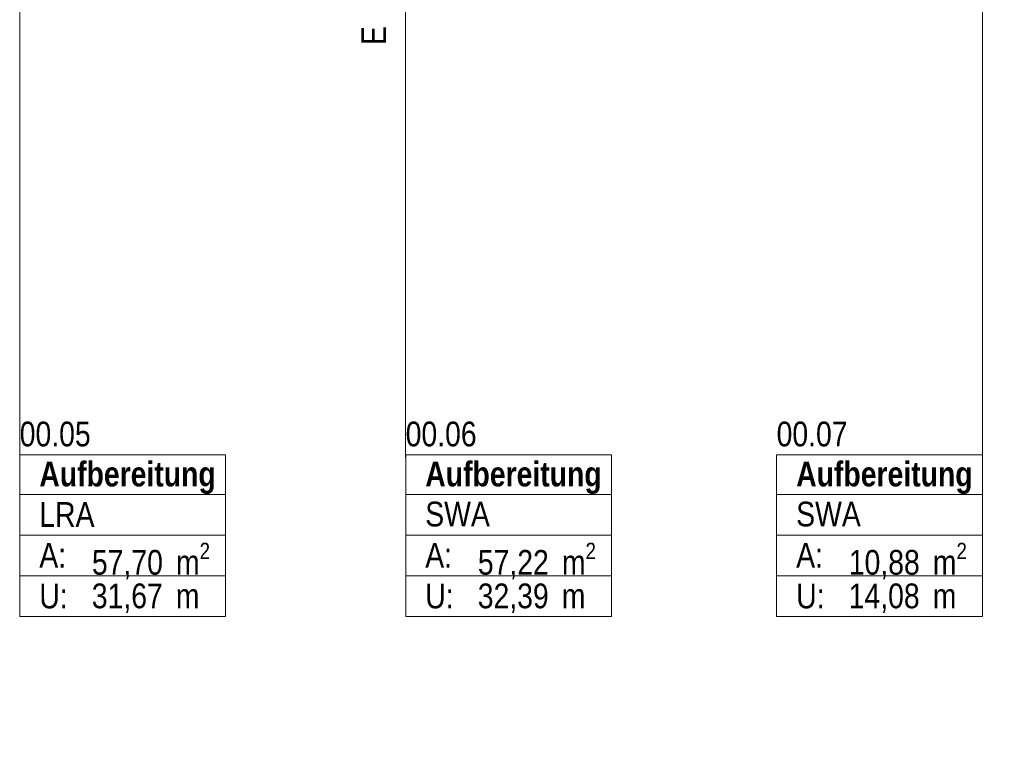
# Model space of a CAD drawing. Header units: metres. Extents: x -177922 to 5550634, y -507967 to 368279.
# Tile 76 of 125: x 3702189 to 3712133, y -68357 to -60996. Entities that reach past the tile are written whole.
import ezdxf

# ---------------------------------------------------------------- set-up
doc = ezdxf.new("R2010")
doc.units = ezdxf.units.M
doc.header["$LTSCALE"] = 0.05
for name, color, linetype in [('A_1_Raumstempel_Linien_Text.1_100', 7, 'Continuous'), ('A_3_Schnittführung', 7, 'Continuous'), ('A_4_Stempel_Raumlegende', 7, 'Continuous'), ('A_4_Text_Raumlegende', 7, 'Continuous')]:
    doc.layers.add(name, color=color, linetype=linetype)
doc.styles.add('ERSTELLTER_STIL_2', font='ARIALN.TTF')
doc.styles.add('ERSTELLTER_STIL_6', font='txt')

msp = doc.modelspace()

# ---------------------------------------------------------------- linework, layer by layer
at = {"layer": 'A_1_Raumstempel_Linien_Text.1_100', "color": 251, "linetype": 'Continuous', "lineweight": 18}
for p, q in [((3702188.701, -65431.651), (3702188.701, -57320.185)), ((3706086.689, -65419.62), (3706086.689, -57320.185)), ((3711913.45, -65402.981), (3711913.45, -57320.185))]:
    msp.add_line(p, q, dxfattribs=at)
at = {"layer": 'A_4_Stempel_Raumlegende', "color": 7, "linetype": 'Continuous', "lineweight": 13}
for p, q in [((3704268.48, -65391.289), (3702189.206, -65391.289)), ((3702189.206, -65391.289), (3702189.206, -67026.583)), ((3702189.206, -65391.289), (3704268.48, -65391.289)), ((3702189.206, -65791.289), (3702189.206, -65391.289)), ((3704268.48, -67026.583), (3704268.48, -65391.289)), ((3704268.48, -65391.289), (3704268.48, -65791.289)), ((3708166.468, -65391.289), (3706087.194, -65391.289)), ((3706087.194, -65391.289), (3706087.194, -67026.583)), ((3706087.194, -65391.289), (3708166.468, -65391.289)), ((3706087.194, -65791.289), (3706087.194, -65391.289)), ((3708166.468, -67026.583), (3708166.468, -65391.289)), ((3708166.468, -65391.289), (3708166.468, -65791.289)), ((3711912.945, -65391.289), (3709833.672, -65391.289)), ((3709833.672, -65391.289), (3709833.672, -67026.583)), ((3709833.672, -65391.289), (3711912.945, -65391.289)), ((3709833.672, -65791.289), (3709833.672, -65391.289)), ((3711912.945, -67026.583), (3711912.945, -65391.289)), ((3711912.945, -65391.289), (3711912.945, -65791.289)), ((3704268.48, -65791.289), (3702189.206, -65791.289)), ((3702189.206, -65791.289), (3704268.48, -65791.289)), ((3702189.206, -66203.054), (3702189.206, -65791.289)), ((3704268.48, -65791.289), (3704268.48, -66203.054)), ((3708166.468, -65791.289), (3706087.194, -65791.289)), ((3706087.194, -65791.289), (3708166.468, -65791.289)), ((3706087.194, -66203.054), (3706087.194, -65791.289)), ((3708166.468, -65791.289), (3708166.468, -66203.054)), ((3711912.945, -65791.289), (3709833.672, -65791.289)), ((3709833.672, -65791.289), (3711912.945, -65791.289)), ((3709833.672, -66203.054), (3709833.672, -65791.289)), ((3711912.945, -65791.289), (3711912.945, -66203.054)), ((3704268.48, -66203.054), (3702189.206, -66203.054)), ((3702189.206, -66203.054), (3704268.48, -66203.054)), ((3702189.206, -66614.818), (3702189.206, -66203.054)), ((3704268.48, -66203.054), (3704268.48, -66614.818)), ((3708166.468, -66203.054), (3706087.194, -66203.054)), ((3706087.194, -66203.054), (3708166.468, -66203.054)), ((3706087.194, -66614.818), (3706087.194, -66203.054)), ((3708166.468, -66203.054), (3708166.468, -66614.818)), ((3711912.945, -66203.054), (3709833.672, -66203.054)), ((3709833.672, -66203.054), (3711912.945, -66203.054)), ((3709833.672, -66614.818), (3709833.672, -66203.054)), ((3711912.945, -66203.054), (3711912.945, -66614.818)), ((3704268.48, -66614.818), (3702189.206, -66614.818)), ((3702189.206, -66614.818), (3704268.48, -66614.818)), ((3702189.206, -67026.583), (3702189.206, -66614.818)), ((3704268.48, -66614.818), (3704268.48, -67026.583)), ((3708166.468, -66614.818), (3706087.194, -66614.818)), ((3706087.194, -66614.818), (3708166.468, -66614.818)), ((3706087.194, -67026.583), (3706087.194, -66614.818)), ((3708166.468, -66614.818), (3708166.468, -67026.583)), ((3711912.945, -66614.818), (3709833.672, -66614.818)), ((3709833.672, -66614.818), (3711912.945, -66614.818)), ((3709833.672, -67026.583), (3709833.672, -66614.818)), ((3711912.945, -66614.818), (3711912.945, -67026.583)), ((3702189.206, -67026.583), (3704268.48, -67026.583)), ((3704268.48, -67026.583), (3702189.206, -67026.583)), ((3706087.194, -67026.583), (3708166.468, -67026.583)), ((3708166.468, -67026.583), (3706087.194, -67026.583)), ((3709833.672, -67026.583), (3711912.945, -67026.583)), ((3711912.945, -67026.583), (3709833.672, -67026.583))]:
    msp.add_line(p, q, dxfattribs=at)

# ---------------------------------------------------------------- texts
at = {"layer": 'A_3_Schnittführung', "color": 7, "lineweight": 50, "insert": (3705889.557, -61061.528), "char_height": 250, "attachment_point": 9, "rotation": 90, "style": 'ERSTELLTER_STIL_2'}
msp.add_mtext('\\A1;{\\pqr;\\pt0;\\fArial Narrow|b0|i0|c0|p0;\\W1.000000;E}', dxfattribs=at)
at = {"layer": 'A_4_Text_Raumlegende', "color": 7, "lineweight": 13, "char_height": 250, "attachment_point": 1}
for s, insert, style in [('\\A1;{\\pql;\\pt0;\\fArial Narrow|b0|i0|c0|p0;\\W1.000000;}', (3703111.446, -64979.524), 'ERSTELLTER_STIL_2'), ('\\A1;{\\pql;\\pt0;\\fArial Narrow|b0|i0|c0|p0;\\W1.000000;}', (3707009.434, -64979.524), 'ERSTELLTER_STIL_2'), ('\\A1;{\\pql;\\pt0;\\fArial Narrow|b0|i0|c0|p0;\\W1.000000;}', (3710755.912, -64979.524), 'ERSTELLTER_STIL_2'), ('\\A1;{\\pql;\\pt0;\\fArial Narrow|b0|i0|c0|p0;\\W1.000000;00.05}', (3702189.206, -65056.73), 'ERSTELLTER_STIL_2'), ('\\A1;{\\pql;\\pt0;\\fArial Narrow|b0|i0|c0|p0;\\W1.000000;00.06}', (3706087.194, -65056.73), 'ERSTELLTER_STIL_2'), ('\\A1;{\\pql;\\pt0;\\fArial Narrow|b0|i0|c0|p0;\\W1.000000;00.07}', (3709833.672, -65056.73), 'ERSTELLTER_STIL_2'), ('\\A1;{\\pql;\\pt0;\\fSwis721 Cn BT|b1|i0|c0|p0;\\W1.000000;Aufbereitung}', (3702387.123, -65461.189), 'ERSTELLTER_STIL_6'), ('\\A1;{\\pql;\\pt0;\\fSwis721 Cn BT|b1|i0|c0|p0;\\W1.000000;}', (3704070.563, -65393.372), 'ERSTELLTER_STIL_6'), ('\\A1;{\\pql;\\pt0;\\fSwis721 Cn BT|b1|i0|c0|p0;\\W1.000000;Aufbereitung}', (3706285.111, -65461.189), 'ERSTELLTER_STIL_6'), ('\\A1;{\\pql;\\pt0;\\fSwis721 Cn BT|b1|i0|c0|p0;\\W1.000000;}', (3707968.551, -65393.372), 'ERSTELLTER_STIL_6'), ('\\A1;{\\pql;\\pt0;\\fSwis721 Cn BT|b1|i0|c0|p0;\\W1.000000;Aufbereitung}', (3710031.589, -65461.189), 'ERSTELLTER_STIL_6'), ('\\A1;{\\pql;\\pt0;\\fSwis721 Cn BT|b1|i0|c0|p0;\\W1.000000;}', (3711715.029, -65393.372), 'ERSTELLTER_STIL_6'), ('\\A1;{\\pql;\\pt0;\\fArial Narrow|b0|i0|c0|p0;\\W1.000000;}', (3702387.123, -65791.289), 'ERSTELLTER_STIL_2'), ('\\A1;{\\pql;\\pt0;\\fArial Narrow|b0|i0|c0|p0;\\W1.000000;}', (3706285.111, -65791.289), 'ERSTELLTER_STIL_2'), ('\\A1;{\\pql;\\pt0;\\fArial Narrow|b0|i0|c0|p0;\\W1.000000;}', (3710031.589, -65791.289), 'ERSTELLTER_STIL_2'), ('\\A1;{\\pql;\\pt0;\\fArial Narrow|b0|i0|c0|p0;\\W1.000000;LRA}', (3702387.123, -65869.529), 'ERSTELLTER_STIL_2'), ('\\A1;{\\pql;\\pt0;\\fArial Narrow|b0|i0|c0|p0;\\W1.000000;SWA}', (3706285.111, -65865.048), 'ERSTELLTER_STIL_2'), ('\\A1;{\\pql;\\pt0;\\fArial Narrow|b0|i0|c0|p0;\\W1.000000;SWA}', (3710031.589, -65865.048), 'ERSTELLTER_STIL_2'), ('\\A1;{\\pqj;\\pt0;\\fArial Narrow|b0|i0|c0|p0;\\W1.000000;A: }', (3702387.123, -66281.294), 'ERSTELLTER_STIL_2'), ('\\A1;{\\pqj;\\pt0;\\fArial Narrow|b0|i0|c0|p0;\\W1.000000;A: }', (3706285.111, -66281.294), 'ERSTELLTER_STIL_2'), ('\\A1;{\\pqj;\\pt0;\\fArial Narrow|b0|i0|c0|p0;\\W1.000000;A: }', (3710031.589, -66281.294), 'ERSTELLTER_STIL_2'), ('\\A1;{\\pql;\\pt0,100;\\fArial Narrow|b0|i0|c0|p0;\\W1.000000;57,70\\fArial Narrow|b0|i0|c0|p0;\\W1.000000;\\A1{\\H.66x;\\S^  ;}\\fArial Narrow|b0|i0|c0|p0;\\W1.000000; m\\fArial Narrow|b0|i0|c0|p0;\\W1.000000;\\A1{\\H.66x;\\S2^  ;}}', (3702918.429, -66280.26), 'ERSTELLTER_STIL_2'), ('\\A1;{\\pql;\\pt0,100;\\fArial Narrow|b0|i0|c0|p0;\\W1.000000;57,22\\fArial Narrow|b0|i0|c0|p0;\\W1.000000;\\A1{\\H.66x;\\S^  ;}\\fArial Narrow|b0|i0|c0|p0;\\W1.000000; m\\fArial Narrow|b0|i0|c0|p0;\\W1.000000;\\A1{\\H.66x;\\S2^  ;}}', (3706816.417, -66280.26), 'ERSTELLTER_STIL_2'), ('\\A1;{\\pql;\\pt0,100;\\fArial Narrow|b0|i0|c0|p0;\\W1.000000;10,88\\fArial Narrow|b0|i0|c0|p0;\\W1.000000;\\A1{\\H.66x;\\S^  ;}\\fArial Narrow|b0|i0|c0|p0;\\W1.000000; m\\fArial Narrow|b0|i0|c0|p0;\\W1.000000;\\A1{\\H.66x;\\S2^  ;}}', (3710562.895, -66280.26), 'ERSTELLTER_STIL_2'), ('\\A1;{\\pqj;\\pt0;\\fArial Narrow|b0|i0|c0|p0;\\W1.000000;U: }', (3702387.123, -66693.058), 'ERSTELLTER_STIL_2'), ('\\A1;{\\pqj;\\pt0;\\fArial Narrow|b0|i0|c0|p0;\\W1.000000;U: }', (3706285.111, -66693.058), 'ERSTELLTER_STIL_2'), ('\\A1;{\\pqj;\\pt0;\\fArial Narrow|b0|i0|c0|p0;\\W1.000000;U: }', (3710031.589, -66693.058), 'ERSTELLTER_STIL_2'), ('\\A1;{\\pql;\\pt0,100;\\fArial Narrow|b0|i0|c0|p0;\\W1.000000;31,67\\fArial Narrow|b0|i0|c0|p0;\\W1.000000;\\A1{\\H.66x;\\S^  ;}\\fArial Narrow|b0|i0|c0|p0;\\W1.000000; m\\fArial Narrow|b0|i0|c0|p0;\\W1.000000;\\A1{\\H.66x;\\S^  ;}}', (3702917.356, -66692.024), 'ERSTELLTER_STIL_2'), ('\\A1;{\\pql;\\pt0,100;\\fArial Narrow|b0|i0|c0|p0;\\W1.000000;32,39\\fArial Narrow|b0|i0|c0|p0;\\W1.000000;\\A1{\\H.66x;\\S^  ;}\\fArial Narrow|b0|i0|c0|p0;\\W1.000000; m\\fArial Narrow|b0|i0|c0|p0;\\W1.000000;\\A1{\\H.66x;\\S^  ;}}', (3706815.344, -66692.024), 'ERSTELLTER_STIL_2'), ('\\A1;{\\pql;\\pt0,100;\\fArial Narrow|b0|i0|c0|p0;\\W1.000000;14,08\\fArial Narrow|b0|i0|c0|p0;\\W1.000000;\\A1{\\H.66x;\\S^  ;}\\fArial Narrow|b0|i0|c0|p0;\\W1.000000; m\\fArial Narrow|b0|i0|c0|p0;\\W1.000000;\\A1{\\H.66x;\\S^  ;}}', (3710561.821, -66692.024), 'ERSTELLTER_STIL_2')]:
    msp.add_mtext(s, dxfattribs=dict(at, insert=insert, style=style))

doc.saveas('drawing.dxf')
